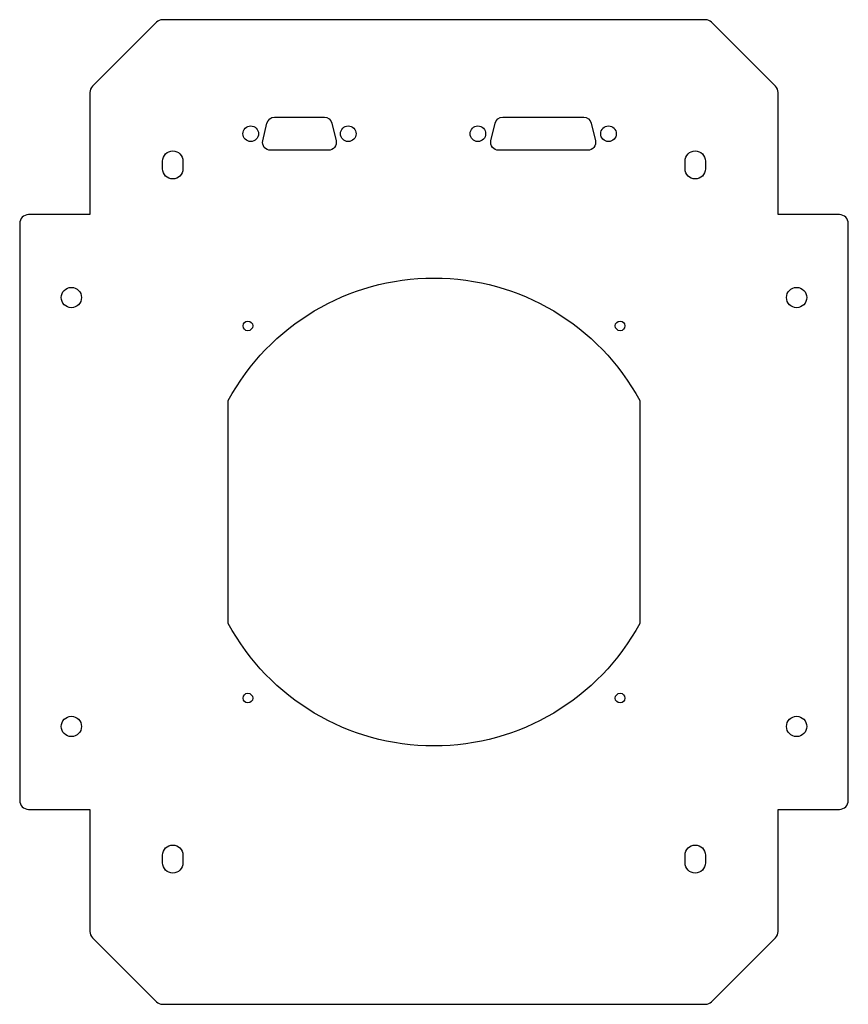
# Model space of a CAD drawing. Header units: millimetres. Extents: x -106 to 106, y -126 to 126.
import ezdxf

# ---------------------------------------------------------------- set-up
doc = ezdxf.new("R2010")
doc.units = ezdxf.units.MM
doc.layers.get('0').update_dxf_attribs({"linetype": 'CONTINUOUS'})

msp = doc.modelspace()

# ---------------------------------------------------------------- linework, layer by layer
for points in [[(-88.25, 76.25), (-104, 76.25, 0.414214), (-106.25, 74), (-106.25, -74, 0.414214), (-104, -76.25), (-88.25, -76.25), (-88.25, -107.59, 0.198912), (-87.59, -109.18), (-71.18, -125.59, 0.198912), (-69.59, -126.25), (69.59, -126.25, 0.198912), (71.18, -125.59), (87.59, -109.18, 0.198912), (88.25, -107.59), (88.25, -76.25), (104, -76.25, 0.414214), (106.25, -74), (106.25, 74, 0.414214), (104, 76.25), (88.25, 76.25), (88.25, 107.59, 0.198912), (87.59, 109.18), (71.18, 125.59, 0.198912), (69.59, 126.25), (-69.59, 126.25, 0.198912), (-71.18, 125.59), (-87.59, 109.18, 0.198912), (-88.25, 107.59)], [(-26.17, 99.71), (-25.11, 95.21, -0.483637), (-27.05, 92.75), (-41.95, 92.75, -0.483637), (-43.89, 95.21), (-42.83, 99.71, -0.348039), (-40.89, 101.25), (-28.11, 101.25, -0.348039)], [(39.45, 92.75), (16.55, 92.75, -0.483637), (14.61, 95.21), (15.67, 99.71, -0.348039), (17.61, 101.25), (38.39, 101.25, -0.348039), (40.33, 99.71), (41.39, 95.21, -0.483637)], [(-69.6, 88), (-69.6, 90, -1), (-64.4, 90), (-64.4, 88, -1)], [(64.4, 88), (64.4, 90, -1), (69.6, 90), (69.6, 88, -1)], [(-52.75, -28.59), (-52.75, 28.59, -0.595434), (52.75, 28.59), (52.75, -28.59, -0.595434)], [(-69.6, -90), (-69.6, -88, -1), (-64.4, -88), (-64.4, -90, -1)], [(64.4, -90), (64.4, -88, -1), (69.6, -88), (69.6, -90, -1)]]:
    msp.add_lwpolyline(points, format="xyb", close=True)
for centre, radius in [((-47, 97), 2), ((-22, 97), 2), ((11.25, 97), 2), ((44.75, 97), 2), ((-93, 55), 2.6), ((93, 55), 2.6), ((-47.73, 47.73), 1.25), ((47.73, 47.73), 1.25), ((-47.73, -47.73), 1.25), ((47.73, -47.73), 1.25), ((-93, -55), 2.6), ((93, -55), 2.6)]:
    msp.add_circle(centre, radius)

doc.saveas('drawing.dxf')
